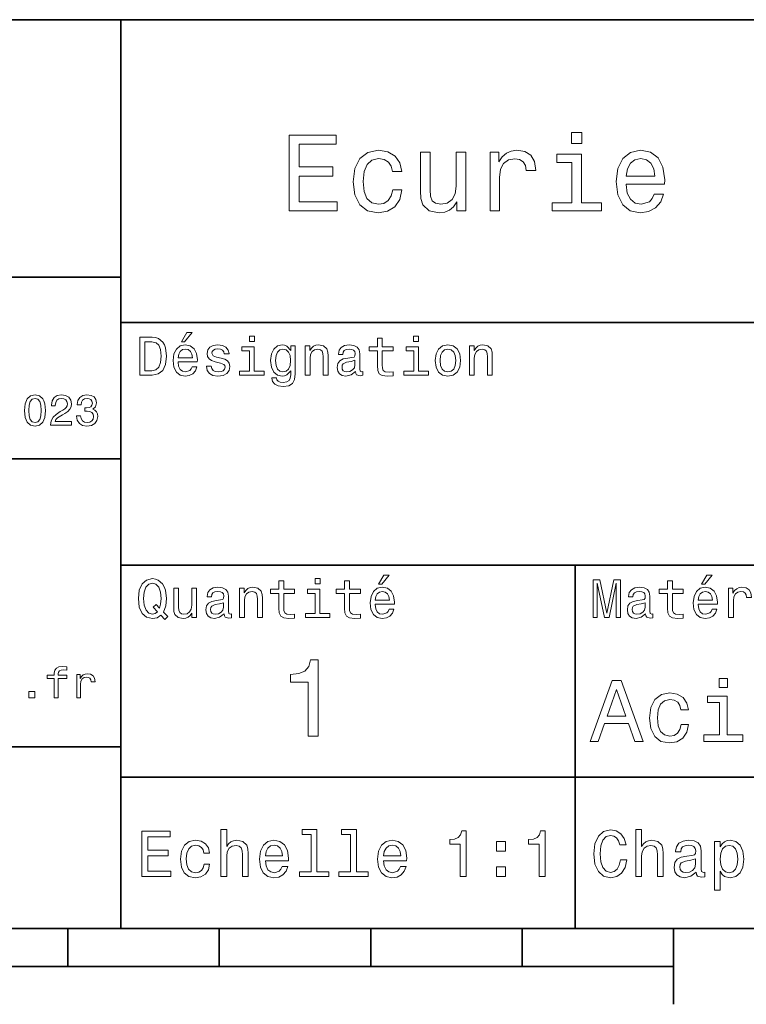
# Model space of a CAD drawing. Extents: x 0 to 296, y 0 to 210.
# Tile 5 of 9: x 155 to 203, y 5 to 70. Entities that reach past the tile are written whole.
import ezdxf

# ---------------------------------------------------------------- set-up
doc = ezdxf.new("R2010")
doc.units = 0

msp = doc.modelspace()

# ---------------------------------------------------------------- linework, layer by layer
at = {"color": 7, "lineweight": 35}
for p, q in [((97, 70), (287, 70)), ((162, 10), (162, 70)), ((97, 53), (162, 53)), ((162, 50), (287, 50)), ((97, 41), (162, 41)), ((162, 34), (287, 34)), ((97, 22), (162, 22)), ((162, 20), (287, 20)), ((10, 10), (287, 10)), ((97, 10), (287, 10)), ((98.5, 7.5), (198.5, 7.5))]:
    msp.add_line(p, q, dxfattribs=at)
at = {"color": 7, "lineweight": 35, "ltscale": 0.35}
msp.add_line((192, 20), (192, 34), dxfattribs=at)
at = {"color": 7, "lineweight": 35, "ltscale": 0.25}
msp.add_line((192, 10), (192, 20), dxfattribs=at)
at = {"color": 7, "lineweight": 35, "ltscale": 0.0625}
for p, q in [((158.5, 10), (158.5, 7.5)), ((168.5, 10), (168.5, 7.5)), ((178.5, 10), (178.5, 7.5)), ((188.5, 10), (188.5, 7.5))]:
    msp.add_line(p, q, dxfattribs=at)
at = {"color": 7, "lineweight": 35, "ltscale": 0.125}
msp.add_line((198.5, 10), (198.5, 5), dxfattribs=at)
at = {"color": 7, "lineweight": 13}
for points in [[(192.439484, 62.554031), (191.769455, 62.554031), (191.769455, 61.833572), (192.439484, 61.833572)], [(173.109512, 57.381123), (176.279541, 57.381123), (176.279541, 57.986309), (173.772339, 57.986309), (173.772339, 59.679394), (176.005768, 59.679394), (176.005768, 60.277374), (173.772339, 60.277374), (173.772339, 61.775936), (176.221893, 61.775936), (176.221893, 62.381123), (173.109512, 62.381123)], [(179.932281, 59.967579), (180.559082, 59.967579), (180.429398, 60.543945), (180.119598, 60.997837), (179.636887, 61.278816), (179.010086, 61.386887), (178.318436, 61.242794), (177.792511, 60.839336), (177.46109, 60.183716), (177.345825, 59.304752), (177.453888, 58.432995), (177.778091, 57.78458), (178.289627, 57.381123), (178.988464, 57.244236), (179.608063, 57.352303), (180.090775, 57.6549), (180.42218, 58.130402), (180.566284, 58.764408), (179.96109, 58.764408), (179.853027, 58.36095), (179.651291, 58.058357), (179.363113, 57.871037), (179.010086, 57.8134), (178.570602, 57.907059), (178.253601, 58.195244), (178.059082, 58.663544), (177.994232, 59.326366), (178.059082, 59.974781), (178.260803, 60.443081), (178.585007, 60.731266), (179.010086, 60.83213), (179.38472, 60.767288), (179.66571, 60.601585), (179.853027, 60.327808)], [(184.788177, 61.25), (184.154175, 61.25), (184.154175, 59.016571), (184.082123, 58.497837), (183.873199, 58.123196), (183.548996, 57.892651), (183.123917, 57.820602), (182.785294, 57.878242), (182.569168, 58.051151), (182.446686, 58.346542), (182.417862, 58.764408), (182.417862, 61.25), (181.783859, 61.25), (181.783859, 58.706772), (181.805481, 58.195244), (181.942368, 57.770172), (182.360229, 57.381123), (183.030258, 57.244236), (183.390488, 57.294666), (183.700287, 57.424351), (183.966858, 57.647694), (184.182999, 57.971901), (184.182999, 57.381123), (184.788177, 57.381123)], [(186.380402, 57.381123), (187.014404, 57.381123), (187.014404, 59.592937), (187.079254, 60.12608), (187.273773, 60.507923), (187.590775, 60.738472), (188.015854, 60.817722), (188.332855, 60.767288), (188.570602, 60.623199), (188.714691, 60.378242), (188.765121, 60.046829), (189.406342, 60.046829), (189.319885, 60.630402), (189.082123, 61.048271), (188.685883, 61.30043), (188.145538, 61.386887), (187.778091, 61.32925), (187.46109, 61.185158), (187.180115, 60.940201), (186.956772, 60.608788), (186.956772, 61.25), (186.380402, 61.25)], [(192.417862, 57.914265), (192.417862, 61.120316), (190.789627, 61.120316), (190.789627, 60.579971), (191.783859, 60.579971), (191.783859, 57.914265), (190.48703, 57.914265), (190.48703, 57.381123), (193.729111, 57.381123), (193.729111, 57.914265)], [(195.37175, 59.131844), (197.907776, 59.131844), (197.914978, 59.427231), (197.799713, 60.255764), (197.482712, 60.875359), (196.978378, 61.25), (196.30835, 61.386887), (195.65274, 61.242794), (195.148407, 60.839336), (194.824203, 60.183716), (194.708923, 59.319164), (194.817001, 58.432995), (195.141205, 57.78458), (195.638321, 57.381123), (196.286743, 57.244236), (196.848694, 57.337894), (197.309799, 57.582851), (197.648407, 57.971901), (197.842941, 58.490631), (197.216141, 58.490631), (197.086456, 58.20245), (196.899139, 57.986309), (196.365997, 57.8134), (195.955322, 57.892651), (195.645538, 58.14481), (195.443802, 58.555473), (195.37175, 59.110229)], [(195.37175, 59.664986), (195.451004, 60.162102), (195.645538, 60.529537), (195.940918, 60.75288), (196.329971, 60.83213), (196.711807, 60.75288), (197.007202, 60.529537), (197.187317, 60.162102), (197.252167, 59.664986)], [(164.080688, 49.030979), (163.248566, 49.030979), (163.248566, 46.530979), (164.080688, 46.530979), (164.473343, 46.610229), (164.765137, 46.851585), (164.945251, 47.244236), (165.010086, 47.780979), (164.952454, 48.328529), (164.880402, 48.544666), (164.779541, 48.717579), (164.487747, 48.951729), (164.296829, 49.009365)], [(166.004318, 48.728386), (166.216858, 48.728386), (166.717575, 49.340778), (166.364548, 49.340778)], [(170.824203, 49.117435), (170.489197, 49.117435), (170.489197, 48.757202), (170.824203, 48.757202)], [(178.943802, 48.130402), (178.943802, 47.161381), (178.965424, 46.84798), (179.066284, 46.631844), (179.268005, 46.505764), (179.610229, 46.462536), (179.984863, 46.480545), (179.984863, 46.754322), (179.71109, 46.732708), (179.46254, 46.761528), (179.329254, 46.851585), (179.271606, 47.00288), (179.260803, 47.215416), (179.260803, 48.130402), (179.984863, 48.130402), (179.984863, 48.400574), (179.260803, 48.400574), (179.260803, 48.966137), (178.943802, 48.966137), (178.943802, 48.400574), (178.396255, 48.400574), (178.396255, 48.130402)], [(181.667145, 49.117435), (181.332138, 49.117435), (181.332138, 48.757202), (181.667145, 48.757202)], [(164.055481, 48.731987), (164.329254, 48.677952), (164.516571, 48.512245), (164.628235, 48.216858), (164.664261, 47.780979), (164.624634, 47.359509), (164.51297, 47.064121), (164.322052, 46.887608), (164.055481, 46.829971), (163.583572, 46.829971), (163.583572, 48.731987)], [(165.784576, 47.406338), (167.052597, 47.406338), (167.056198, 47.554035), (166.998566, 47.9683), (166.840057, 48.278099), (166.587891, 48.465416), (166.252884, 48.533859), (165.925079, 48.461815), (165.672913, 48.260086), (165.510803, 47.932278), (165.453171, 47.5), (165.507202, 47.056915), (165.669312, 46.732708), (165.917862, 46.530979), (166.242081, 46.462536), (166.523056, 46.509365), (166.753601, 46.631844), (166.922913, 46.826366), (167.020172, 47.085735), (166.706772, 47.085735), (166.641937, 46.941643), (166.548264, 46.833572), (166.281708, 46.747116), (166.07637, 46.786743), (165.921463, 46.912823), (165.820602, 47.118156), (165.784576, 47.395531)], [(165.784576, 47.672909), (165.824203, 47.921471), (165.921463, 48.105186), (166.069168, 48.216858), (166.263687, 48.256485), (166.454605, 48.216858), (166.60231, 48.105186), (166.692368, 47.921471), (166.724777, 47.672909)], [(168.623199, 47.658501), (168.317001, 47.730545), (168.090057, 47.8134), (168.014404, 47.982708), (168.036026, 48.101585), (168.111664, 48.188038), (168.234146, 48.242073), (168.41066, 48.263687), (168.579971, 48.242073), (168.713257, 48.177231), (168.799713, 48.079971), (168.835739, 47.950287), (169.145538, 47.950287), (169.145538, 47.957493), (169.091492, 48.191643), (168.943802, 48.375359), (168.713257, 48.490635), (168.41066, 48.533859), (168.104462, 48.490635), (167.881119, 48.371758), (167.740631, 48.195244), (167.697403, 47.971901), (167.729828, 47.755764), (167.830688, 47.604465), (167.996399, 47.496399), (168.237747, 47.42075), (168.590775, 47.334293), (168.806915, 47.244236), (168.864548, 47.172188), (168.886169, 47.064121), (168.853745, 46.930836), (168.767288, 46.829971), (168.626801, 46.765129), (168.439484, 46.743515), (168.241348, 46.765129), (168.09726, 46.840778), (168, 46.963257), (167.960373, 47.132565), (167.654175, 47.132565), (167.704605, 46.844379), (167.85231, 46.635445), (168.086456, 46.509365), (168.41066, 46.462536), (168.749283, 46.509365), (168.997833, 46.635445), (169.149139, 46.837173), (169.203171, 47.100143), (169.163544, 47.327087), (169.05188, 47.481987), (168.868149, 47.582851)], [(170.8134, 46.79755), (170.8134, 48.400574), (169.999283, 48.400574), (169.999283, 48.130402), (170.496399, 48.130402), (170.496399, 46.79755), (169.847977, 46.79755), (169.847977, 46.530979), (171.469025, 46.530979), (171.469025, 46.79755)], [(173.518738, 46.617435), (173.518738, 48.465416), (173.216141, 48.465416), (173.216141, 48.152016), (172.967575, 48.4366), (172.816284, 48.508644), (172.646973, 48.533859), (172.340775, 48.461815), (172.103027, 48.260086), (171.94812, 47.935879), (171.894089, 47.5), (171.94812, 47.060516), (172.103027, 46.736309), (172.340775, 46.530979), (172.646973, 46.462536), (172.819885, 46.487751), (172.963974, 46.552593), (173.216141, 46.826366), (173.216141, 46.552593), (173.187317, 46.336456), (173.108063, 46.181557), (172.956772, 46.091499), (172.729828, 46.059078), (172.531708, 46.080692), (172.391205, 46.134727), (172.30835, 46.228386), (172.283142, 46.354465), (171.976944, 46.354465), (171.976944, 46.340057), (172.023773, 46.109509), (172.167862, 45.9366), (172.398407, 45.824928), (172.711823, 45.785301), (173.086456, 45.839336), (173.335022, 45.990635), (173.47551, 46.253601)], [(172.221909, 47.5), (172.254318, 47.820606), (172.351593, 48.058357), (172.502884, 48.198845), (172.704605, 48.249279), (172.917145, 48.198845), (173.075653, 48.058357), (173.172913, 47.820606), (173.208939, 47.5), (173.172913, 47.172188), (173.075653, 46.938038), (172.917145, 46.793949), (172.704605, 46.747116), (172.502884, 46.793949), (172.351593, 46.938038), (172.254318, 47.175793)], [(174.181549, 46.530979), (174.498566, 46.530979), (174.498566, 47.647694), (174.530975, 47.903458), (174.635452, 48.090778), (174.797546, 48.206051), (175.013687, 48.249279), (175.1866, 48.213257), (175.294662, 48.115993), (175.348709, 47.953888), (175.366714, 47.737751), (175.366714, 46.530979), (175.683716, 46.530979), (175.683716, 47.802593), (175.669312, 48.058357), (175.604462, 48.270893), (175.391937, 48.465416), (175.060516, 48.533859), (174.876801, 48.508644), (174.721909, 48.440201), (174.588623, 48.324928), (174.484146, 48.170029), (174.484146, 48.465416), (174.181549, 48.465416)], [(177.499283, 46.783142), (177.499283, 46.772335), (177.517288, 46.649857), (177.57132, 46.5634), (177.798264, 46.494957), (177.974777, 46.523773), (177.974777, 46.76873), (177.899139, 46.757923), (177.798264, 46.804756), (177.780258, 46.948845), (177.780258, 47.950287), (177.73703, 48.206051), (177.610947, 48.386166), (177.391205, 48.494236), (177.081406, 48.533859), (176.778824, 48.490635), (176.555481, 48.368156), (176.414978, 48.177231), (176.368149, 47.925072), (176.368149, 47.903458), (176.65274, 47.903458), (176.677948, 48.054756), (176.757202, 48.162823), (176.886887, 48.227665), (177.070602, 48.25288), (177.247116, 48.234871), (177.373199, 48.180836), (177.448853, 48.087173), (177.47406, 47.957493), (177.459656, 47.806194), (177.402023, 47.730545), (177.257919, 47.694523), (176.987747, 47.665707), (176.677948, 47.600864), (176.458206, 47.485592), (176.328537, 47.305473), (176.28891, 47.038906), (176.324921, 46.801151), (176.4366, 46.624638), (176.616714, 46.512966), (176.86528, 46.473343), (177.200287, 46.548992)], [(181.656342, 46.79755), (181.656342, 48.400574), (180.842224, 48.400574), (180.842224, 48.130402), (181.33934, 48.130402), (181.33934, 46.79755), (180.690918, 46.79755), (180.690918, 46.530979), (182.311966, 46.530979), (182.311966, 46.79755)], [(182.762253, 47.496399), (182.819885, 47.056915), (182.985596, 46.732708), (183.248566, 46.530979), (183.601593, 46.462536), (183.951004, 46.530979), (184.213974, 46.729107), (184.379684, 47.053314), (184.440918, 47.496399), (184.379684, 47.935879), (184.213974, 48.263687), (183.951004, 48.461815), (183.601593, 48.533859), (183.248566, 48.461815), (182.985596, 48.260086), (182.819885, 47.935879)], [(183.086456, 47.5), (183.118881, 47.824207), (183.219742, 48.058357), (183.381851, 48.20245), (183.601593, 48.25288), (183.817719, 48.20245), (183.979828, 48.061958), (184.080688, 47.824207), (184.116714, 47.5), (184.080688, 47.172188), (183.979828, 46.934437), (183.817719, 46.790344), (183.601593, 46.743515), (183.381851, 46.790344), (183.219742, 46.934437), (183.118881, 47.172188)], [(185.024506, 46.530979), (185.341492, 46.530979), (185.341492, 47.647694), (185.373917, 47.903458), (185.478394, 48.090778), (185.640488, 48.206051), (185.856628, 48.249279), (186.029541, 48.213257), (186.137604, 48.115993), (186.19165, 47.953888), (186.209656, 47.737751), (186.209656, 46.530979), (186.526657, 46.530979), (186.526657, 47.802593), (186.512253, 48.058357), (186.447403, 48.270893), (186.234879, 48.465416), (185.903458, 48.533859), (185.719742, 48.508644), (185.56485, 48.440201), (185.431564, 48.324928), (185.327087, 48.170029), (185.327087, 48.465416), (185.024506, 48.465416)], [(177.463257, 47.208214), (177.420029, 47.020893), (177.304749, 46.876801), (177.131851, 46.783142), (176.919312, 46.750721), (176.782425, 46.76873), (176.68515, 46.826366), (176.623917, 46.927231), (176.605911, 47.067722), (176.620316, 47.193802), (176.677948, 47.283859), (176.908508, 47.384727), (177.200287, 47.427952), (177.463257, 47.514408)], [(155.642654, 44.201729), (155.685883, 43.749279), (155.821335, 43.426514), (156.037476, 43.230549), (156.337173, 43.167149), (156.634003, 43.230549), (156.850143, 43.426514), (156.982712, 43.749279), (157.028824, 44.201729), (156.982712, 44.651299), (156.927963, 44.829971), (156.850143, 44.976948), (156.634003, 45.172913), (156.337173, 45.239193), (156.037476, 45.172913), (155.821335, 44.974064), (155.685883, 44.651299)], [(155.919312, 44.201729), (155.942368, 44.550434), (156.01442, 44.801155), (156.144104, 44.948128), (156.337173, 45), (156.527374, 44.948128), (156.657059, 44.801155), (156.729111, 44.550434), (156.752167, 44.201729), (156.729111, 43.850143), (156.657059, 43.599426), (156.527374, 43.45245), (156.337173, 43.403458), (156.144104, 43.45245), (156.01442, 43.599426), (155.942368, 43.850143)], [(157.368881, 43.224785), (158.743515, 43.224785), (158.743515, 43.472622), (157.657059, 43.472622), (157.71759, 43.60807), (157.821335, 43.720463), (158.14122, 43.925072), (158.311249, 44.011528), (158.50145, 44.135448), (158.636887, 44.279541), (158.714706, 44.44957), (158.743515, 44.642651), (158.694534, 44.884727), (158.559082, 45.074928), (158.351593, 45.195965), (158.083572, 45.239193), (157.806915, 45.190201), (157.596542, 45.054756), (157.461105, 44.838619), (157.414993, 44.553314), (157.414993, 44.51297), (157.677231, 44.51297), (157.677231, 44.536022), (157.703171, 44.731991), (157.780991, 44.876083), (157.904907, 44.9683), (158.069168, 45), (158.236313, 44.971184), (158.360229, 44.899136), (158.440918, 44.786743), (158.469742, 44.645535), (158.44957, 44.51297), (158.394821, 44.400578), (158.302597, 44.302593), (158.175797, 44.216141), (158.005768, 44.12392), (157.723343, 43.945248), (157.524506, 43.755043), (157.406342, 43.524498), (157.368881, 43.233429)], [(159.080688, 43.853027), (159.080688, 43.832855), (159.126801, 43.556198), (159.262253, 43.348705), (159.47551, 43.216141), (159.757935, 43.167149), (160.057648, 43.216141), (160.282425, 43.342941), (160.426514, 43.54467), (160.478394, 43.804035), (160.455338, 43.974064), (160.391937, 44.112392), (160.288193, 44.219021), (160.149857, 44.296829), (160.337173, 44.45245), (160.403458, 44.700291), (160.360229, 44.925072), (160.236313, 45.0951), (160.034592, 45.201729), (159.757935, 45.239193), (159.498566, 45.193085), (159.299713, 45.066284), (159.170029, 44.864555), (159.126801, 44.596542), (159.126801, 44.57637), (159.383286, 44.57637), (159.406342, 44.760807), (159.481277, 44.893372), (159.60231, 44.974064), (159.772339, 45.002884), (159.922195, 44.979828), (160.031708, 44.919308), (160.097992, 44.821327), (160.123917, 44.688763), (160.097992, 44.54755), (160.028824, 44.45245), (159.907776, 44.394814), (159.743515, 44.377522), (159.631134, 44.380405), (159.631134, 44.15274), (159.772339, 44.158501), (159.953888, 44.132565), (160.08934, 44.0634), (160.170029, 43.951008), (160.198853, 43.804035), (160.167145, 43.63689), (160.083572, 43.51297), (159.951019, 43.435158), (159.775223, 43.409222), (159.593658, 43.438042), (159.46109, 43.524498), (159.377533, 43.662827), (159.345825, 43.853027)], [(179.015854, 32.728386), (179.228394, 32.728386), (179.729111, 33.340778), (179.376083, 33.340778)], [(200.341492, 32.728386), (200.554031, 32.728386), (201.054749, 33.340778), (200.701736, 33.340778)], [(164.642654, 30.685879), (164.916428, 30.401297), (165.107346, 30.592218), (164.811966, 30.894812), (164.963257, 31.305475), (165.010086, 31.780979), (164.941635, 32.339336), (164.862396, 32.56628), (164.757919, 32.753601), (164.46254, 33.009365), (164.282425, 33.074207), (164.08429, 33.099422), (163.702454, 33.009365), (163.41066, 32.757202), (163.223343, 32.342937), (163.158508, 31.780979), (163.223343, 31.219019), (163.407059, 30.804754), (163.698853, 30.54899), (164.08429, 30.462536), (164.39769, 30.520172)], [(164.41571, 30.916426), (164.260803, 30.801151), (164.08429, 30.765129), (163.850143, 30.829971), (163.666428, 31.024494), (163.543945, 31.341497), (163.504318, 31.780979), (163.543945, 32.216858), (163.662827, 32.537464), (163.846542, 32.731987), (164.08429, 32.80043), (164.318451, 32.731987), (164.502167, 32.533859), (164.621033, 32.213257), (164.664261, 31.780979), (164.631851, 31.40634), (164.5634, 31.150576), (164.329254, 31.395533), (164.13472, 31.211815)], [(168.824921, 30.78314), (168.824921, 30.772333), (168.842941, 30.649855), (168.896973, 30.5634), (169.123917, 30.494957), (169.30043, 30.523775), (169.30043, 30.768732), (169.224777, 30.757925), (169.123917, 30.804754), (169.105911, 30.948847), (169.105911, 31.950287), (169.062683, 32.206051), (168.9366, 32.386166), (168.716858, 32.494236), (168.407059, 32.533859), (168.104462, 32.490635), (167.881119, 32.368156), (167.740631, 32.177231), (167.693802, 31.925072), (167.693802, 31.903458), (167.978394, 31.903458), (168.003601, 32.054756), (168.082855, 32.162823), (168.21254, 32.227665), (168.396255, 32.25288), (168.572769, 32.234871), (168.698853, 32.180836), (168.77449, 32.087173), (168.799713, 31.957493), (168.785309, 31.806194), (168.727661, 31.730547), (168.583572, 31.694523), (168.3134, 31.665705), (168.003601, 31.600864), (167.783859, 31.48559), (167.654175, 31.305475), (167.614548, 31.038904), (167.650574, 30.801151), (167.762253, 30.62464), (167.942368, 30.512968), (168.190918, 30.473343), (168.52594, 30.54899)], [(169.844376, 30.530979), (170.161377, 30.530979), (170.161377, 31.647694), (170.193802, 31.903458), (170.298279, 32.090778), (170.460373, 32.206051), (170.676514, 32.249279), (170.849426, 32.213257), (170.957489, 32.115993), (171.011536, 31.95389), (171.029541, 31.737751), (171.029541, 30.530979), (171.346542, 30.530979), (171.346542, 31.802593), (171.332138, 32.058357), (171.267288, 32.270893), (171.054749, 32.465416), (170.723343, 32.533859), (170.539627, 32.508644), (170.38472, 32.440201), (170.251434, 32.324928), (170.146973, 32.170029), (170.146973, 32.465416), (169.844376, 32.465416)], [(172.438034, 32.130402), (172.438034, 31.161383), (172.459656, 30.847982), (172.560516, 30.631844), (172.762253, 30.505762), (173.104462, 30.462536), (173.479111, 30.480547), (173.479111, 30.754322), (173.205338, 30.732708), (172.956772, 30.761526), (172.823486, 30.851583), (172.765854, 31.002882), (172.755035, 31.215418), (172.755035, 32.130402), (173.479111, 32.130402), (173.479111, 32.400574), (172.755035, 32.400574), (172.755035, 32.966137), (172.438034, 32.966137), (172.438034, 32.400574), (171.890488, 32.400574), (171.890488, 32.130402)], [(175.161377, 33.117435), (174.82637, 33.117435), (174.82637, 32.757202), (175.161377, 32.757202)], [(176.775223, 32.130402), (176.775223, 31.161383), (176.796829, 30.847982), (176.89769, 30.631844), (177.099426, 30.505762), (177.44165, 30.462536), (177.816284, 30.480547), (177.816284, 30.754322), (177.542511, 30.732708), (177.293945, 30.761526), (177.16066, 30.851583), (177.103027, 31.002882), (177.092224, 31.215418), (177.092224, 32.130402), (177.816284, 32.130402), (177.816284, 32.400574), (177.092224, 32.400574), (177.092224, 32.966137), (176.775223, 32.966137), (176.775223, 32.400574), (176.227661, 32.400574), (176.227661, 32.130402)], [(178.796112, 31.40634), (180.064117, 31.40634), (180.067719, 31.554033), (180.010086, 31.9683), (179.851593, 32.278099), (179.599426, 32.465416), (179.264404, 32.533859), (178.9366, 32.461815), (178.684433, 32.260086), (178.522339, 31.932276), (178.464691, 31.5), (178.518738, 31.056915), (178.680832, 30.732708), (178.929398, 30.530979), (179.253601, 30.462536), (179.534576, 30.509365), (179.765137, 30.631844), (179.934433, 30.826368), (180.031708, 31.085733), (179.718292, 31.085733), (179.653458, 30.941643), (179.559799, 30.833572), (179.293228, 30.747118), (179.087891, 30.786743), (178.932999, 30.912823), (178.832138, 31.118155), (178.796112, 31.395533)], [(193.183716, 30.530979), (193.46109, 30.530979), (193.46109, 32.80043), (193.929398, 30.530979), (194.239197, 30.530979), (194.703888, 32.80043), (194.703888, 30.530979), (194.984863, 30.530979), (194.984863, 33.030979), (194.545395, 33.030979), (194.08429, 30.826368), (193.626801, 33.030979), (193.183716, 33.030979)], [(196.656342, 30.78314), (196.656342, 30.772333), (196.674347, 30.649855), (196.728394, 30.5634), (196.955338, 30.494957), (197.131851, 30.523775), (197.131851, 30.768732), (197.056198, 30.757925), (196.955338, 30.804754), (196.937317, 30.948847), (196.937317, 31.950287), (196.894089, 32.206051), (196.768005, 32.386166), (196.548264, 32.494236), (196.23848, 32.533859), (195.935883, 32.490635), (195.71254, 32.368156), (195.572052, 32.177231), (195.525223, 31.925072), (195.525223, 31.903458), (195.809799, 31.903458), (195.835022, 32.054756), (195.914261, 32.162823), (196.043945, 32.227665), (196.227661, 32.25288), (196.404175, 32.234871), (196.530258, 32.180836), (196.605911, 32.087173), (196.631119, 31.957493), (196.616714, 31.806194), (196.559082, 31.730547), (196.414978, 31.694523), (196.144806, 31.665705), (195.835022, 31.600864), (195.61528, 31.48559), (195.485596, 31.305475), (195.445969, 31.038904), (195.481995, 30.801151), (195.593658, 30.62464), (195.773773, 30.512968), (196.022339, 30.473343), (196.357346, 30.54899)], [(198.100861, 32.130402), (198.100861, 31.161383), (198.122482, 30.847982), (198.223343, 30.631844), (198.425079, 30.505762), (198.767288, 30.462536), (199.141937, 30.480547), (199.141937, 30.754322), (198.868149, 30.732708), (198.619598, 30.761526), (198.486313, 30.851583), (198.42868, 31.002882), (198.417862, 31.215418), (198.417862, 32.130402), (199.141937, 32.130402), (199.141937, 32.400574), (198.417862, 32.400574), (198.417862, 32.966137), (198.100861, 32.966137), (198.100861, 32.400574), (197.553314, 32.400574), (197.553314, 32.130402)], [(200.121765, 31.40634), (201.389771, 31.40634), (201.393372, 31.554033), (201.335739, 31.9683), (201.177231, 32.278099), (200.925079, 32.465416), (200.590057, 32.533859), (200.262253, 32.461815), (200.010086, 32.260086), (199.847977, 31.932276), (199.790344, 31.5), (199.844376, 31.056915), (200.006485, 30.732708), (200.255051, 30.530979), (200.579254, 30.462536), (200.860229, 30.509365), (201.090775, 30.631844), (201.260086, 30.826368), (201.357346, 31.085733), (201.043945, 31.085733), (200.979111, 30.941643), (200.885452, 30.833572), (200.618881, 30.747118), (200.413544, 30.786743), (200.258652, 30.912823), (200.157776, 31.118155), (200.121765, 31.395533)], [(202.131851, 30.530979), (202.448853, 30.530979), (202.448853, 31.636887), (202.481262, 31.903458), (202.578537, 32.094379), (202.73703, 32.209652), (202.94957, 32.249279), (203.108063, 32.224064), (203.226944, 32.152016), (203.298996, 32.029537), (203.324203, 31.863832), (203.644806, 31.863832), (203.601593, 32.155621), (203.482712, 32.364552), (203.284576, 32.490635), (203.014404, 32.533859), (202.830688, 32.505043), (202.672195, 32.432995), (202.531708, 32.310516), (202.420029, 32.144814), (202.420029, 32.465416), (202.131851, 32.465416)], [(166.998566, 32.465416), (166.681549, 32.465416), (166.681549, 31.348703), (166.645538, 31.089336), (166.541061, 30.902016), (166.378967, 30.786743), (166.166428, 30.750719), (165.997116, 30.779539), (165.889053, 30.865993), (165.827805, 31.013687), (165.8134, 31.222622), (165.8134, 32.465416), (165.496399, 32.465416), (165.496399, 31.193804), (165.507202, 30.93804), (165.575653, 30.725504), (165.784576, 30.530979), (166.119598, 30.462536), (166.299713, 30.487751), (166.454605, 30.552593), (166.587891, 30.664265), (166.695969, 30.826368), (166.695969, 30.530979), (166.998566, 30.530979)], [(175.150574, 30.79755), (175.150574, 32.400574), (174.336456, 32.400574), (174.336456, 32.130402), (174.833572, 32.130402), (174.833572, 30.79755), (174.185165, 30.79755), (174.185165, 30.530979), (175.806198, 30.530979), (175.806198, 30.79755)], [(178.796112, 31.672911), (178.835739, 31.921469), (178.932999, 32.105186), (179.080688, 32.216858), (179.275208, 32.256485), (179.466141, 32.216858), (179.613831, 32.105186), (179.703888, 31.921469), (179.736313, 31.672911)], [(200.121765, 31.672911), (200.161377, 31.921469), (200.258652, 32.105186), (200.406342, 32.216858), (200.600861, 32.256485), (200.791794, 32.216858), (200.939484, 32.105186), (201.029541, 31.921469), (201.061966, 31.672911)], [(168.78891, 31.208212), (168.745682, 31.020893), (168.630402, 30.876801), (168.457489, 30.78314), (168.244965, 30.750719), (168.108063, 30.768732), (168.010803, 30.826368), (167.94957, 30.927233), (167.931549, 31.067722), (167.945969, 31.193804), (168.003601, 31.283861), (168.234146, 31.384726), (168.52594, 31.427954), (168.78891, 31.514408)], [(196.620316, 31.208212), (196.577087, 31.020893), (196.461823, 30.876801), (196.28891, 30.78314), (196.07637, 30.750719), (195.939484, 30.768732), (195.842224, 30.826368), (195.780975, 30.927233), (195.76297, 31.067722), (195.777374, 31.193804), (195.835022, 31.283861), (196.065567, 31.384726), (196.357346, 31.427954), (196.620316, 31.514408)], [(174.370316, 22.700289), (175.025925, 22.700289), (175.025925, 27.736313), (174.536011, 27.736313), (174.406326, 27.296831), (174.146973, 27.001442), (173.750717, 26.828531), (173.203171, 26.770893), (173.203171, 26.259367), (174.370316, 26.259367)], [(157.608078, 26.504324), (157.608078, 25.224785), (157.861679, 25.224785), (157.861679, 26.504324), (158.438049, 26.504324), (158.438049, 26.720463), (157.861679, 26.720463), (157.861679, 26.815563), (157.881851, 26.930836), (157.948135, 27.008646), (158.060532, 27.054756), (158.221924, 27.072046), (158.438049, 27.06052), (158.438049, 27.279539), (158.164276, 27.293949), (157.916443, 27.268013), (157.74353, 27.190203), (157.639786, 27.054756), (157.608078, 26.861671), (157.608078, 26.720463), (157.144104, 26.720463), (157.144104, 26.504324)], [(159.086472, 25.224785), (159.340073, 25.224785), (159.340073, 26.10951), (159.366013, 26.322767), (159.443817, 26.475506), (159.570618, 26.567724), (159.740646, 26.599424), (159.867447, 26.579252), (159.962555, 26.521614), (160.020187, 26.423632), (160.040359, 26.291067), (160.296844, 26.291067), (160.262268, 26.524496), (160.16716, 26.691643), (160.008667, 26.792507), (159.792511, 26.827091), (159.645538, 26.804035), (159.518738, 26.746399), (159.406357, 26.648417), (159.317017, 26.515852), (159.317017, 26.772335), (159.086472, 26.772335)], [(192.982712, 22.360231), (193.51297, 22.360231), (193.933716, 23.536024), (195.530258, 23.536024), (195.951004, 22.360231), (196.492798, 22.360231), (195.028824, 26.365995), (194.440918, 26.365995)], [(202.048996, 26.49856), (201.51297, 26.49856), (201.51297, 25.922192), (202.048996, 25.922192)], [(155.919312, 25.224785), (156.317017, 25.224785), (156.317017, 25.654181), (155.919312, 25.654181)], [(194.118149, 24.025938), (194.734863, 25.789627), (195.351578, 24.025938)], [(198.982712, 24.429396), (199.484146, 24.429396), (199.380402, 24.890491), (199.132568, 25.253603), (198.746399, 25.478386), (198.244949, 25.564842), (197.69165, 25.449568), (197.270889, 25.126802), (197.005768, 24.602306), (196.913544, 23.899136), (197, 23.201731), (197.259369, 22.682999), (197.668594, 22.360231), (198.227661, 22.250721), (198.723343, 22.337177), (199.109512, 22.579252), (199.374634, 22.959656), (199.489914, 23.46686), (199.005768, 23.46686), (198.919312, 23.144093), (198.757919, 22.902018), (198.527374, 22.752163), (198.244949, 22.706053), (197.893372, 22.780981), (197.639771, 23.011528), (197.484146, 23.386168), (197.432281, 23.916428), (197.484146, 24.43516), (197.645538, 24.809799), (197.904892, 25.040346), (198.244949, 25.121038), (198.544662, 25.069164), (198.769455, 24.9366), (198.919312, 24.717581)], [(202.031708, 22.786745), (202.031708, 25.351585), (200.729111, 25.351585), (200.729111, 24.91931), (201.52449, 24.91931), (201.52449, 22.786745), (200.48703, 22.786745), (200.48703, 22.360231), (203.080688, 22.360231), (203.080688, 22.786745)], [(163.393372, 13.428675), (165.295395, 13.428675), (165.295395, 13.791787), (163.791061, 13.791787), (163.791061, 14.807637), (165.131119, 14.807637), (165.131119, 15.166427), (163.791061, 15.166427), (163.791061, 16.065563), (165.260803, 16.065563), (165.260803, 16.428675), (163.393372, 16.428675)], [(168.610947, 13.428675), (168.991348, 13.428675), (168.991348, 14.768732), (169.030258, 15.075649), (169.155624, 15.300432), (169.350143, 15.438761), (169.609512, 15.490635), (169.817001, 15.447407), (169.946686, 15.330692), (170.011536, 15.136168), (170.033142, 14.876801), (170.033142, 13.428675), (170.413544, 13.428675), (170.413544, 14.954612), (170.396255, 15.261528), (170.318451, 15.516571), (170.0634, 15.75), (169.66571, 15.832133), (169.44957, 15.801874), (169.263687, 15.719741), (169.108063, 15.590058), (168.991348, 15.412825), (168.991348, 16.532421), (168.610947, 16.532421)], [(174.572052, 16.212536), (174.572052, 13.748559), (173.789627, 13.748559), (173.789627, 13.428675), (175.730545, 13.428675), (175.730545, 13.748559), (174.952454, 13.748559), (174.952454, 16.532421), (173.97551, 16.532421), (173.97551, 16.212536)], [(177.174347, 16.212536), (177.174347, 13.748559), (176.391937, 13.748559), (176.391937, 13.428675), (178.332855, 13.428675), (178.332855, 13.748559), (177.554749, 13.748559), (177.554749, 16.532421), (176.577805, 16.532421), (176.577805, 16.212536)], [(184.416412, 13.428675), (184.809784, 13.428675), (184.809784, 16.450289), (184.515839, 16.450289), (184.438034, 16.1866), (184.28241, 16.009367), (184.044662, 15.905621), (183.716125, 15.871038), (183.716125, 15.564121), (184.416412, 15.564121)], [(189.621033, 13.428675), (190.014404, 13.428675), (190.014404, 16.450289), (189.720459, 16.450289), (189.642639, 16.1866), (189.48703, 16.009367), (189.249268, 15.905621), (188.920746, 15.871038), (188.920746, 15.564121), (189.621033, 15.564121)], [(195.001434, 14.543948), (194.914978, 14.180836), (194.772339, 13.92147), (194.573486, 13.761528), (194.340057, 13.709655), (194.059082, 13.787464), (193.838623, 14.020894), (193.691635, 14.401298), (193.644089, 14.928675), (193.691635, 15.45173), (193.83429, 15.836456), (194.054749, 16.069885), (194.340057, 16.152018), (194.547546, 16.108789), (194.724777, 15.987753), (194.863113, 15.793228), (194.958206, 15.525217), (195.368881, 15.525217), (195.239197, 15.93588), (195.014404, 16.247118), (194.707489, 16.441643), (194.340057, 16.510807), (193.881851, 16.402739), (193.531708, 16.100145), (193.306915, 15.603026), (193.229111, 14.928675), (193.306915, 14.254323), (193.531708, 13.757205), (193.881851, 13.450289), (194.340057, 13.346542), (194.742081, 13.428675), (195.066284, 13.657782), (195.295395, 14.033862), (195.416428, 14.543948)], [(196.008652, 13.428675), (196.389053, 13.428675), (196.389053, 14.768732), (196.427948, 15.075649), (196.553314, 15.300432), (196.747833, 15.438761), (197.007202, 15.490635), (197.214691, 15.447407), (197.344376, 15.330692), (197.409225, 15.136168), (197.430832, 14.876801), (197.430832, 13.428675), (197.811234, 13.428675), (197.811234, 14.954612), (197.793945, 15.261528), (197.716141, 15.516571), (197.46109, 15.75), (197.0634, 15.832133), (196.84726, 15.801874), (196.661377, 15.719741), (196.505768, 15.590058), (196.389053, 15.412825), (196.389053, 16.532421), (196.008652, 16.532421)], [(167.48703, 14.980548), (167.863113, 14.980548), (167.785309, 15.326369), (167.599426, 15.598703), (167.309799, 15.767292), (166.933716, 15.832133), (166.518738, 15.745678), (166.203171, 15.503603), (166.004318, 15.110231), (165.935165, 14.582853), (166, 14.059798), (166.194519, 13.67075), (166.501434, 13.428675), (166.920746, 13.346542), (167.292511, 13.411384), (167.582138, 13.592939), (167.780975, 13.878242), (167.867432, 14.258646), (167.504318, 14.258646), (167.439484, 14.016571), (167.318451, 13.835014), (167.145538, 13.722623), (166.933716, 13.688041), (166.670029, 13.744237), (166.479828, 13.917148), (166.363113, 14.198127), (166.324203, 14.595821), (166.363113, 14.984871), (166.484146, 15.26585), (166.67868, 15.438761), (166.933716, 15.49928), (167.158508, 15.460375), (167.327087, 15.360951), (167.439484, 15.196686)], [(171.546112, 14.479107), (173.067719, 14.479107), (173.072052, 14.656341), (173.002884, 15.153459), (172.812683, 15.525217), (172.510086, 15.75), (172.108063, 15.832133), (171.714691, 15.745678), (171.412109, 15.503603), (171.217575, 15.110231), (171.148422, 14.591499), (171.213257, 14.059798), (171.407776, 13.67075), (171.706055, 13.428675), (172.095108, 13.346542), (172.432281, 13.402739), (172.708939, 13.549712), (172.912109, 13.783141), (173.028824, 14.09438), (172.65274, 14.09438), (172.574936, 13.92147), (172.46254, 13.791787), (172.142654, 13.688041), (171.896255, 13.735591), (171.710373, 13.886888), (171.58934, 14.133286), (171.546112, 14.466139)], [(179.353027, 14.479107), (180.874634, 14.479107), (180.878967, 14.656341), (180.809799, 15.153459), (180.619598, 15.525217), (180.317001, 15.75), (179.914978, 15.832133), (179.521606, 15.745678), (179.219025, 15.503603), (179.02449, 15.110231), (178.955338, 14.591499), (179.020172, 14.059798), (179.214691, 13.67075), (179.51297, 13.428675), (179.902023, 13.346542), (180.239197, 13.402739), (180.515854, 13.549712), (180.719025, 13.783141), (180.835739, 14.09438), (180.459656, 14.09438), (180.381851, 13.92147), (180.269455, 13.791787), (179.94957, 13.688041), (179.703171, 13.735591), (179.517288, 13.886888), (179.396255, 14.133286), (179.353027, 14.466139)], [(186.798264, 15.105908), (187.394806, 15.105908), (187.394806, 15.75), (186.798264, 15.75)], [(199.989914, 13.731268), (199.989914, 13.7183), (200.011536, 13.571326), (200.07637, 13.46758), (200.348709, 13.385448), (200.560516, 13.42003), (200.560516, 13.713977), (200.469742, 13.701009), (200.348709, 13.757205), (200.327087, 13.930116), (200.327087, 15.131845), (200.275223, 15.438761), (200.123917, 15.6549), (199.860229, 15.784582), (199.48848, 15.832133), (199.125366, 15.78026), (198.857346, 15.633286), (198.688766, 15.404179), (198.632568, 15.101585), (198.632568, 15.075649), (198.97406, 15.075649), (199.004318, 15.257205), (199.099426, 15.386889), (199.255051, 15.464698), (199.47551, 15.494957), (199.687317, 15.473343), (199.838623, 15.408502), (199.929398, 15.29611), (199.959656, 15.140491), (199.942368, 14.958934), (199.873199, 14.868156), (199.700287, 14.824928), (199.376083, 14.790346), (199.004318, 14.712537), (198.740631, 14.574208), (198.585022, 14.358069), (198.53746, 14.038185), (198.580688, 13.752882), (198.714691, 13.541066), (198.930832, 13.407061), (199.229111, 13.35951), (199.631119, 13.450289)], [(201.572052, 15.391211), (201.572052, 15.75), (201.19165, 15.75), (201.19165, 12.529539), (201.572052, 12.529539), (201.572052, 13.783141), (201.706055, 13.579971), (201.857346, 13.445966), (202.237747, 13.346542), (202.600861, 13.428675), (202.886169, 13.675073), (203.072052, 14.064121), (203.141205, 14.591499), (203.072052, 15.114553), (202.886169, 15.503603), (202.600861, 15.745678), (202.237747, 15.832133), (202.030258, 15.806196), (201.853027, 15.724064), (201.701736, 15.585735)], [(171.546112, 14.798992), (171.593658, 15.097262), (171.710373, 15.317724), (171.887604, 15.45173), (172.121033, 15.49928), (172.350143, 15.45173), (172.527374, 15.317724), (172.635452, 15.097262), (172.674347, 14.798992)], [(179.353027, 14.798992), (179.400574, 15.097262), (179.517288, 15.317724), (179.694519, 15.45173), (179.927948, 15.49928), (180.157059, 15.45173), (180.33429, 15.317724), (180.442368, 15.097262), (180.481262, 14.798992)], [(202.172913, 13.688041), (201.917862, 13.744237), (201.731995, 13.917148), (201.61528, 14.198127), (201.57637, 14.591499), (201.61528, 14.980548), (201.731995, 15.261528), (201.917862, 15.430116), (202.172913, 15.490635), (202.406342, 15.430116), (202.592224, 15.257205), (202.708939, 14.976225), (202.752167, 14.591499), (202.708939, 14.20245), (202.592224, 13.917148), (202.406342, 13.744237)], [(199.946686, 14.241355), (199.894806, 14.016571), (199.756485, 13.84366), (199.548996, 13.731268), (199.293945, 13.692364), (199.129684, 13.713977), (199.01297, 13.783141), (198.939484, 13.904179), (198.917862, 14.072767), (198.935165, 14.224064), (199.004318, 14.332133), (199.280975, 14.453171), (199.631119, 14.505044), (199.946686, 14.60879)], [(186.798264, 13.428675), (187.394806, 13.428675), (187.394806, 14.072767), (186.798264, 14.072767)]]:
    msp.add_lwpolyline(points, close=True, dxfattribs=at)

doc.saveas('drawing.dxf')
